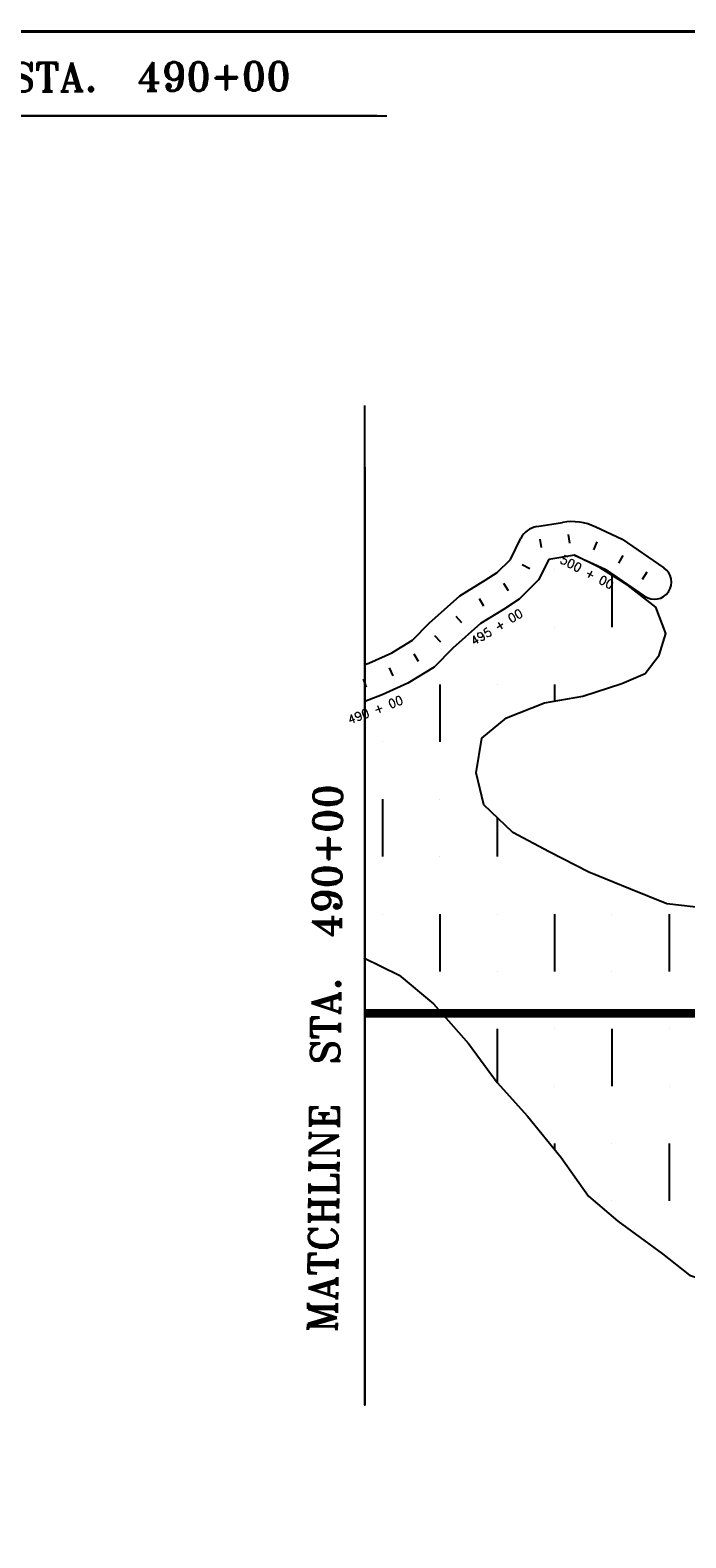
# Model space of a CAD drawing. Extents: x 252033 to 268820, y 783911 to 794638.
# Tile 4 of 5: x 260104 to 262390, y 789384 to 794638. Entities that reach past the tile are written whole.
import ezdxf
from ezdxf.enums import TextEntityAlignment as Align

# ---------------------------------------------------------------- set-up
doc = ezdxf.new("R2010")
doc.units = 0
doc.header["$LTSCALE"] = 800
doc.linetypes.add('CENTER', pattern=[0])
doc.layers.get('0').update_dxf_attribs({"linetype": 'CONTINUOUS'})
for name, color, linetype in [('BORDER', 1, 'CONTINUOUS'), ('HATCH', 3, 'CONTINUOUS'), ('MATCH', 6, 'CONTINUOUS'), ('PLAKES', 5, 'CONTINUOUS'), ('STATIONS', 7, 'CONTINUOUS'), ('SURVCENTER', 7, 'CENTER'), ('WL-PRESERVE', 14, 'CONTINUOUS'), ('WSHEDS', 11, 'CONTINUOUS')]:
    doc.layers.add(name, color=color, linetype=linetype)
doc.styles.get("Standard").update_dxf_attribs({"font": 'ROMANT'})

# ---------------------------------------------------------------- blocks, each defined once
blk = doc.blocks.new('FCSTCK')
at = {"layer": 'SURVCENTER', "color": 0}
blk.add_line((0, -0.5), (0, 0.5), dxfattribs=at)
blk = doc.blocks.new('FCSTA')
at = {"color": 0}
blk.add_attdef('FCSTA', text='', height=1, dxfattribs=at).set_placement((0, 0), align=Align.MIDDLE)

msp = doc.modelspace()

# ---------------------------------------------------------------- linework, layer by layer
at = {"layer": 'BORDER', "color": 0, "const_width": 10}
msp.add_lwpolyline([(252064.6, 784172.9), (268814.6, 784172.9), (268814.6, 794632.9), (252064.6, 794632.9)], close=True, dxfattribs=at)
at = {"layer": 'HATCH', "color": 0}
for p, q in [((261931.6, 792757.9), (261931.6, 792757.9)), ((262131.6, 792738.7), (262131.6, 792557.9)), ((261931.6, 792557.9), (261931.6, 792557.9)), ((261531.6, 792357.9), (261531.6, 792157.9)), ((261731.6, 792357.9), (261731.6, 792357.9)), ((261931.6, 792357.9), (261931.6, 792299.8)), ((262131.6, 792357.9), (262131.6, 792357.9)), ((261331.6, 792157.9), (261331.6, 792157.9)), ((261331.6, 791957.9), (261331.6, 791757.9)), ((261531.6, 791957.9), (261531.6, 791957.9)), ((261731.6, 791894.2), (261731.6, 791757.9)), ((261531.6, 791757.9), (261531.6, 791757.9)), ((261931.6, 791757.9), (261931.6, 791757.9)), ((261331.6, 791557.9), (261331.6, 791557.9)), ((261531.6, 791557.9), (261531.6, 791357.9)), ((261731.6, 791557.9), (261731.6, 791557.9)), ((261931.6, 791557.9), (261931.6, 791357.9)), ((262131.6, 791557.9), (262131.6, 791557.9)), ((262331.6, 791557.9), (262331.6, 791357.9)), ((261731.6, 791357.9), (261731.6, 791357.9)), ((262131.6, 791357.9), (262131.6, 791357.9)), ((261731.6, 791157.9), (261731.6, 790970.9)), ((261931.6, 791157.9), (261931.6, 791157.9)), ((262131.6, 791157.9), (262131.6, 790957.9)), ((262331.6, 791157.9), (262331.6, 791157.9)), ((261931.6, 790957.9), (261931.6, 790957.9)), ((262331.6, 790957.9), (262331.6, 790957.9)), ((261931.6, 790757.9), (261931.6, 790737.2)), ((262131.6, 790757.9), (262131.6, 790757.9)), ((262331.6, 790757.9), (262331.6, 790557.9)), ((262131.6, 790557.9), (262131.6, 790557.9)), ((262331.6, 790357.9), (262331.6, 790357.9))]:
    msp.add_line(p, q, dxfattribs=at)
at = {"layer": 'MATCH', "color": 0}
for points in [[(261312.3, 794339.4), (258344.2, 794339.4)], [(258795.3, 794339.4), (261326.5, 794339.4)], [(261326.5, 794339.4), (261347.1, 794339.4)], [(261271.1, 793115.3), (261271.1, 789846.7), (261271.1, 793330.3)]]:
    msp.add_lwpolyline(points, dxfattribs=at)
at = {"layer": 'PLAKES', "color": 0}
for p, q in [((261869.9, 792908), (261959.2, 792922.5)), ((261777.8, 792793.3), (261814.8, 792867.4)), ((262075.7, 792906.5), (262167.4, 792863.9)), ((262167.4, 792863.9), (262313.3, 792764.4)), ((261732.3, 792748.3), (261777.8, 792793.3)), ((261912.1, 792793.7), (261876.3, 792721.9)), ((262001.1, 792808.8), (261912.1, 792793.7)), ((262001.1, 792808.8), (262107.9, 792759.2)), ((262107.9, 792759.2), (262245.8, 792665.2)), ((261601.4, 792667), (261690.4, 792720.9)), ((261690.4, 792720.9), (261732.3, 792748.3)), ((261876.3, 792721.9), (261808, 792654.5)), ((261495, 792571.2), (261601.4, 792667)), ((261808, 792654.5), (261754.4, 792619.4)), ((261754.4, 792619.4), (261673.3, 792570.2)), ((261437.2, 792512.7), (261495, 792571.2)), ((261673.3, 792570.2), (261577.8, 792484.3)), ((261364.1, 792468.4), (261437.2, 792512.7)), ((261284.6, 792432.2), (261364.1, 792468.4)), ((261577.8, 792484.3), (261512.1, 792417.8)), ((261271.1, 792426.9), (261284.6, 792432.2)), ((261512.1, 792417.8), (261420.3, 792362.1)), ((261420.3, 792362.1), (261331.2, 792321.5)), ((261331.2, 792321.5), (261271.1, 792298.3))]:
    msp.add_line(p, q, dxfattribs=at)
for centre, radius, start, end in [((261991.4, 792725.1), 200, 65.0725, 99.243), ((261881.9, 792833.9), 75, 99.243, 153.4889), ((262279.6, 792714.8), 60, 235.7373, 55.7373)]:
    msp.add_arc(centre, radius, start, end, dxfattribs=at)
at = {"layer": 'WL-PRESERVE', "color": 0}
for points in [[(262465.7, 791577.5), (262322.8, 791593.2), (262196.4, 791644.3), (262051.4, 791703.7), (261913.6, 791774.1), (261785.9, 791841.5), (261685.8, 791938.6), (261658.3, 792049.8), (261678.1, 792170.6), (261764.3, 792241.4), (261897.1, 792293.8), (262030.5, 792316.9), (262166.7, 792361.7), (262247.2, 792396), (262296.1, 792459.3), (262320.1, 792535.7), (262285.5, 792627.7), (262184.7, 792705.3), (262090.4, 792764.6), (262001.1, 792808.8), (261912.1, 792793.7), (261876.3, 792721.9), (261808, 792654.5), (261754.4, 792619.4), (261673.3, 792570.2), (261577.8, 792484.3), (261512.1, 792417.8), (261420.3, 792362.1), (261331.2, 792321.5), (261271.1, 792298.3)], [(261266.8, 791405.6), (261390.1, 791344.6), (261509.5, 791245.4), (261631.4, 791106.6), (261731.4, 790971.1), (261838, 790853.1), (261954.5, 790708.9), (262050.2, 790574.9), (262152.4, 790487.7), (262307.7, 790373.5), (262402.3, 790299), (262553.1, 790248.6), (262695.1, 790212.1), (262811, 790185.9), (262960.2, 790159.5), (263050.3, 790155.9), (263144.8, 790200.9), (263200.2, 790280), (263238.8, 790351.4), (263253, 790458.5), (263273.5, 790539)]]:
    msp.add_lwpolyline(points, dxfattribs=at)
at = {"layer": 'WSHEDS', "color": 0, "const_width": 30}
msp.add_lwpolyline([(267064.6, 791211.6), (261271.1, 791211.6)], dxfattribs=at)

# ---------------------------------------------------------------- block references
at = {"layer": 'STATIONS', "color": 0, "xscale": 30, "yscale": 30, "zscale": 30}
for p, rotation in [((261883.7, 792849.4), 8.999999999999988), ((261982.4, 792865.5), 8.999999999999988), ((262074.7, 792840.7), 336.1100885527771), ((261832.1, 792767.7), 62.99999999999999), ((262163.7, 792793.8), 328.625671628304), ((261762.8, 792696.6), 33), ((262246.6, 792737.4), 325.9613436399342), ((261678.2, 792643.4), 30.99999999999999), ((261678.2, 792643.4), 30.99999999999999), ((261598.5, 792583.7), 41.99999999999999), ((261524.9, 792516.1), 44.99999999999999), ((261450.2, 792450.5), 30.99999999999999), ((261363, 792401.9), 24.99999999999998), ((261271.1, 792362.6), 20.99999999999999), ((261271.1, 792362.6), 20.99999999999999)]:
    msp.add_blockref('FCSTCK', p, dxfattribs=dict(at, rotation=rotation))
for p, rotation, values in [((262045.1, 792749.4), 332.2237845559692, {'FCSTA': '500 + 00'}), ((261730, 792557.8), 30.99999999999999, {'FCSTA': '495 + 00'}), ((261307.1, 792269.3), 20.99999999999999, {'FCSTA': '490 + 00'})]:
    msp.add_blockref('FCSTA', p, dxfattribs=dict(at, rotation=rotation)).add_auto_attribs(values)

# ---------------------------------------------------------------- texts
at = {"layer": 'MATCH', "color": 0}
for rotation, p in [(0.2395, (259101.3, 794419.8)), (89.397, (261172.2, 790099))]:
    msp.add_text('MATCHLINE  STA.  490+00', height=100, rotation=rotation, dxfattribs=at).set_placement(p)

doc.saveas('drawing.dxf')
